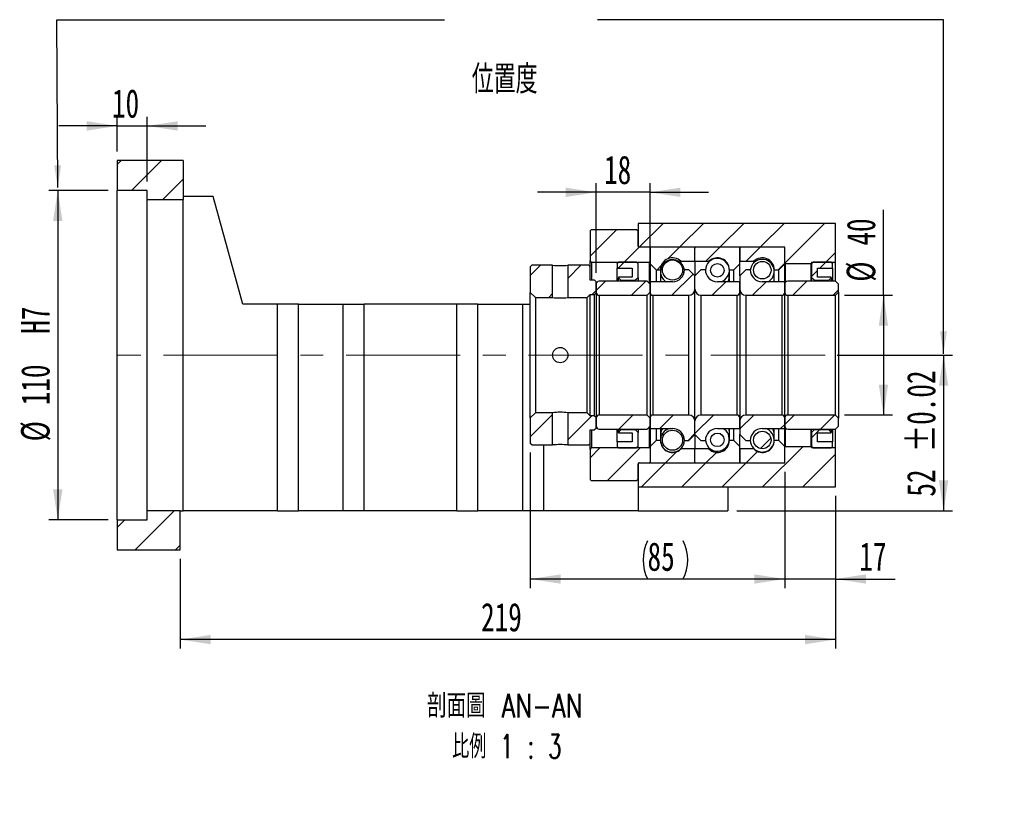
# Paper-space layout 'MBCK40-G' of a CAD drawing. Header units: millimetres. Extents: x 26 to 285, y 3 to 206.
# Tile 2 of 4: x 175 to 285, y 3 to 90. Entities that reach past the tile are written whole.
import ezdxf

# ---------------------------------------------------------------- set-up
doc = ezdxf.new("R2010")
doc.units = ezdxf.units.MM
doc.linetypes.add('CENTERX2', pattern=[20.32, 12.7, -2.54, 2.54, -2.54])
doc.layers.add('圖層0', color=7, linetype='Continuous')
doc.styles.add('SLDTEXTSTYLE0', font='TXT', dxfattribs={"width": 0.7})
doc.styles.add('SLDTEXTSTYLE1', font='TXT', dxfattribs={"width": 0.7, "bigfont": 'bigfont'})
doc.styles.add('SLDTEXTSTYLE4', font='TXT', dxfattribs={"width": 0.75, "bigfont": 'bigfont'})
doc.styles.add('SLDTEXTSTYLE5', font='TXT', dxfattribs={"width": 0.65625, "bigfont": 'bigfont'})
doc.dimstyles.new('SLDDIMSTYLE3', dxfattribs={"dimtxt": 3.389974, "dimasz": 2.5, "dimexe": 0, "dimexo": 0.0625, "dimgap": 0.847493, "dimtad": 1, "dimlfac": 3, "dimrnd": 1e-09, "dimzin": 12, "dimdsep": 46, "dimtxsty": 'SLDTEXTSTYLE0', "dimsah": 1, "dimcen": 0.09, "dimadec": 0, "dimazin": 3, "dimtfac": 1, "dimtofl": 0, "dimtmove": 0, "dimatfit": 3, "dimfxl": 0, "dimfrac": 2, "dimtolj": 1, "dimtzin": 12, "dimarcsym": 0})
doc.dimstyles.new('SLDDIMSTYLE5', dxfattribs={"dimtxt": 3.389974, "dimasz": 2.5, "dimexe": 0, "dimexo": 0.0625, "dimgap": 0.847493, "dimtad": 1, "dimlfac": 3, "dimrnd": 1e-09, "dimzin": 12, "dimdsep": 46, "dimtxsty": 'SLDTEXTSTYLE0', "dimsah": 1, "dimcen": 0.09, "dimadec": 0, "dimazin": 3, "dimtol": 1, "dimtp": 0.02, "dimtm": 0.02, "dimtfac": 1, "dimtofl": 0, "dimtmove": 0, "dimatfit": 3, "dimfxl": 0, "dimfrac": 2, "dimtolj": 1, "dimarcsym": 0})
doc.dimstyles.new('SLDDIMSTYLE6', dxfattribs={"dimtxt": 3.389974, "dimasz": 2.5, "dimexe": 0, "dimexo": 0.0625, "dimgap": 0.847493, "dimtad": 1, "dimlfac": 3, "dimrnd": 1e-09, "dimzin": 12, "dimdsep": 46, "dimtxsty": 'SLDTEXTSTYLE0', "dimsah": 1, "dimcen": 0.09, "dimadec": 0, "dimazin": 3, "dimtfac": 1, "dimtmove": 0, "dimatfit": 0, "dimfxl": 0, "dimfrac": 2, "dimtolj": 1, "dimtzin": 12, "dimarcsym": 0})

# ---------------------------------------------------------------- blocks, each defined once
blk = doc.blocks.new('_D_52')
at = {"layer": '圖層0', "color": 7}
for p, q in [((266.46, 52.82), (279.32, 52.82)), ((278.32, 52.82), (278.32, 35.48)), ((255.29, 35.48), (279.32, 35.48))]:
    blk.add_line(p, q, dxfattribs=at)
for points in [[(278.32, 52.82), (277.8, 49.43), (278.84, 49.43)], [(278.32, 35.48), (278.84, 38.87), (277.8, 38.87)]]:
    blk.add_solid(points, dxfattribs=at)
at = {"layer": '圖層0', "color": 7, "char_height": 3.175, "attachment_point": 1, "rotation": 90, "style": 'SLDTEXTSTYLE0'}
for s, insert in [('±0.02', (274.23, 42.03)), ('52', (274.23, 37.06))]:
    blk.add_mtext(s, dxfattribs=dict(at, insert=insert))
blk = doc.blocks.new('_D_53')
at = {"layer": '圖層0', "color": 7}
for p, q in [((260.63, 39.82), (260.63, 26.89)), ((266.29, 37.15), (266.29, 26.89)), ((260.63, 27.89), (254.11, 27.89)), ((266.29, 27.89), (260.63, 27.89)), ((266.29, 27.89), (272.92, 27.89))]:
    blk.add_line(p, q, dxfattribs=at)
for points in [[(260.63, 27.89), (257.24, 28.41), (257.24, 27.37)], [(266.29, 27.89), (269.68, 27.37), (269.68, 28.41)]]:
    blk.add_solid(points, dxfattribs=at)
at = {"layer": '圖層0', "color": 7, "insert": (268.94, 31.98), "char_height": 3.175, "attachment_point": 1, "style": 'SLDTEXTSTYLE0'}
blk.add_mtext('17', dxfattribs=at)
blk = doc.blocks.new('_D_54')
at = {"layer": '圖層0', "color": 7}
for p, q in [((186.29, 75.48), (186.29, 79.33)), ((189.63, 72.15), (189.63, 79.33)), ((186.29, 78.33), (179.77, 78.33)), ((186.29, 78.33), (189.63, 78.33)), ((189.63, 78.33), (196.15, 78.33))]:
    blk.add_line(p, q, dxfattribs=at)
for points in [[(186.29, 78.33), (182.9, 78.85), (182.9, 77.81)], [(189.63, 78.33), (193.02, 77.81), (193.02, 78.85)]]:
    blk.add_solid(points, dxfattribs=at)
at = {"layer": '圖層0', "color": 7, "insert": (185.71, 82.42), "char_height": 3.175, "attachment_point": 1, "style": 'SLDTEXTSTYLE0'}
blk.add_mtext('10', dxfattribs=at)
blk = doc.blocks.new('_D_55')
at = {"layer": '圖層0', "color": 7}
for p, q in [((185.29, 71.15), (178.67, 71.15)), ((179.67, 71.15), (179.67, 34.48)), ((185.29, 34.48), (178.67, 34.48))]:
    blk.add_line(p, q, dxfattribs=at)
for points in [[(179.67, 71.15), (179.15, 67.76), (180.19, 67.76)], [(179.67, 34.48), (180.19, 37.87), (179.15, 37.87)]]:
    blk.add_solid(points, dxfattribs=at)
at = {"layer": '圖層0', "color": 7, "char_height": 3.175, "attachment_point": 1, "rotation": 90, "style": 'SLDTEXTSTYLE0'}
for s, insert in [('H7', (175.58, 55.19)), ('110', (175.58, 47.24)), ('%%c', (175.58, 43.22))]:
    blk.add_mtext(s, dxfattribs=dict(at, insert=insert))
blk = doc.blocks.new('_D_56')
at = {"layer": '圖層0', "color": 7}
for p, q in [((271.62, 59.48), (271.62, 68.99)), ((267.29, 59.48), (272.62, 59.48)), ((271.62, 59.48), (271.62, 46.15)), ((267.29, 46.15), (272.62, 46.15))]:
    blk.add_line(p, q, dxfattribs=at)
for points in [[(271.62, 59.48), (271.1, 56.09), (272.14, 56.09)], [(271.62, 46.15), (272.14, 49.54), (271.1, 49.54)]]:
    blk.add_solid(points, dxfattribs=at)
at = {"layer": '圖層0', "color": 7, "char_height": 3.175, "attachment_point": 1, "rotation": 90, "style": 'SLDTEXTSTYLE0'}
for s, insert in [('40', (267.53, 65.01)), ('%%c', (267.53, 60.99))]:
    blk.add_mtext(s, dxfattribs=dict(at, insert=insert))
blk = doc.blocks.new('_D_57')
at = {"layer": '圖層0', "color": 7}
for p, q in [((232.29, 41.98), (232.29, 26.89)), ((260.63, 39.82), (260.63, 26.89)), ((260.63, 27.89), (232.29, 27.89))]:
    blk.add_line(p, q, dxfattribs=at)
for centre, start, end in [((249.59, 30.01), 153.4349, 206.5651), ((245.09, 30.01), 333.4349, 26.5651)]:
    blk.add_arc(centre, 4.73, start, end, dxfattribs=at)
for points in [[(232.29, 27.89), (235.68, 27.37), (235.68, 28.41)], [(260.63, 27.89), (257.24, 28.41), (257.24, 27.37)]]:
    blk.add_solid(points, dxfattribs=at)
at = {"layer": '圖層0', "color": 7, "insert": (245.35, 31.98), "char_height": 3.175, "attachment_point": 1, "style": 'SLDTEXTSTYLE0'}
blk.add_mtext('85', dxfattribs=at)
blk = doc.blocks.new('_D_58')
at = {"layer": '圖層0', "color": 7}
for p, q in [((266.29, 37.15), (266.29, 20.15)), ((193.29, 30.15), (193.29, 20.15)), ((266.29, 21.15), (193.29, 21.15))]:
    blk.add_line(p, q, dxfattribs=at)
for points in [[(193.29, 21.15), (196.68, 20.63), (196.68, 21.67)], [(266.29, 21.15), (262.9, 21.67), (262.9, 20.63)]]:
    blk.add_solid(points, dxfattribs=at)
at = {"layer": '圖層0', "color": 7, "insert": (226.81, 25.24), "char_height": 3.175, "attachment_point": 1, "style": 'SLDTEXTSTYLE0'}
blk.add_mtext('219', dxfattribs=at)
blk = doc.blocks.new('_D_59')
at = {"layer": '圖層0', "color": 7}
for p, q in [((239.63, 61.98), (239.63, 71.94)), ((245.63, 61.98), (245.63, 71.94)), ((239.63, 70.94), (233.11, 70.94)), ((245.63, 70.94), (239.63, 70.94)), ((245.63, 70.94), (252.15, 70.94))]:
    blk.add_line(p, q, dxfattribs=at)
for points in [[(239.63, 70.94), (236.24, 71.46), (236.24, 70.42)], [(245.63, 70.94), (249.02, 70.42), (249.02, 71.46)]]:
    blk.add_solid(points, dxfattribs=at)
at = {"layer": '圖層0', "color": 7, "insert": (240.51, 75.03), "char_height": 3.175, "attachment_point": 1, "style": 'SLDTEXTSTYLE0'}
blk.add_mtext('18', dxfattribs=at)
blk = doc.blocks.new('SW_NOTE_14')
at = {"layer": '圖層0', "color": 0, "char_height": 2.6458, "attachment_point": 2}
for s, insert, style in [('\\M+19655\\M+196CA\\M+19AA4 AN-AN', (11.24, 3.41), 'SLDTEXTSTYLE4'), ('\\M+194E4\\M+197E1 1 : 3', (11.47, -1.12), 'SLDTEXTSTYLE5')]:
    blk.add_mtext(s, dxfattribs=dict(at, insert=insert, style=style))

psp = doc.layouts.new('MBCK40-G')

# ---------------------------------------------------------------- hatches: boundary and pattern name
at = {"linetype": 'Continuous', "lineweight": 18}
h = psp.add_hatch(dxfattribs=at)
h.set_pattern_fill('ANSI31', style=0)
edge = h.paths.add_edge_path(flags=0)
edge.add_line((250.5275, 64.8154), (245.7275, 64.8154))
edge.add_arc((245.7275, 64.7154), 0.1, 90, 180)
edge.add_line((245.6275, 64.7154), (245.6275, 62.9821))
edge.add_line((245.6275, 62.9821), (246.2942, 62.3154))
edge.add_line((246.2942, 62.3154), (246.7942, 62.3154))
edge.add_arc((248.1275, 62.3154), 1.3333, 45.438688, 180, ccw=False)
edge.add_line((249.0631, 63.2654), (250.6275, 63.2654))
edge.add_line((250.6275, 63.2654), (250.6275, 64.7154))
edge.add_arc((250.5275, 64.7154), 0.1, 0, 90)
h = psp.add_hatch(dxfattribs=at)
h.set_pattern_fill('ANSI31', style=0)
edge = h.paths.add_edge_path(flags=0)
edge.add_line((255.6275, 62.9821), (255.6275, 64.7154))
edge.add_arc((255.5275, 64.7154), 0.1, 0, 90)
edge.add_line((255.5275, 64.8154), (250.7275, 64.8154))
edge.add_arc((250.7275, 64.7154), 0.1, 90, 180)
edge.add_line((250.6275, 64.7154), (250.6275, 63.2654))
edge.add_line((250.6275, 63.2654), (252.1919, 63.2654))
edge.add_arc((253.1275, 62.3154), 1.3333, 0, 134.561312, ccw=False)
edge.add_line((254.4608, 62.3154), (254.9608, 62.3154))
edge.add_line((254.9608, 62.3154), (255.6275, 62.9821))
h = psp.add_hatch(dxfattribs=at)
h.set_pattern_fill('ANSI31', style=0)
edge = h.paths.add_edge_path(flags=0)
edge.add_line((260.6275, 62.9821), (260.6275, 64.7154))
edge.add_arc((260.5275, 64.7154), 0.1, 0, 90)
edge.add_line((260.5275, 64.8154), (255.7275, 64.8154))
edge.add_arc((255.7275, 64.7154), 0.1, 90, 180)
edge.add_line((255.6275, 64.7154), (255.6275, 63.2654))
edge.add_line((255.6275, 63.2654), (257.1919, 63.2654))
edge.add_arc((258.1275, 62.3154), 1.3333, 0, 134.561312, ccw=False)
edge.add_line((259.4608, 62.3154), (259.9608, 62.3154))
edge.add_line((259.9608, 62.3154), (260.6275, 62.9821))
h = psp.add_hatch(dxfattribs=at)
h.set_pattern_fill('ANSI31', style=0)
h.paths.add_polyline_path([(232.4608, 62.8154), (232.2942, 62.6487), (232.2942, 59.7987), (232.8608, 59.2321), (234.7775, 59.2321), (234.7775, 62.8154)], flags=0)
h = psp.add_hatch(dxfattribs=at)
h.set_pattern_fill('ANSI31', style=0)
h.paths.add_polyline_path([(239.6275, 60.982), (239.4608, 61.1487), (238.9608, 61.1487), (238.9608, 62.6487), (238.7942, 62.8154), (236.4775, 62.8154), (236.4775, 59.2321), (238.6275, 59.2321), (238.9608, 59.5654), (239.4608, 59.5654), (239.6275, 59.732)], flags=0)
h = psp.add_hatch(dxfattribs=at)
h.set_pattern_fill('ANSI31', style=0)
edge = h.paths.add_edge_path(flags=0)
edge.add_arc((248.1275, 62.2879), 1.121, 0, 360)
h = psp.add_hatch(dxfattribs=at)
h.set_pattern_fill('ANSI31', style=0)
edge = h.paths.add_edge_path(flags=0)
edge.add_arc((253.1275, 62.2516), 0.7546, 0, 360)
h = psp.add_hatch(dxfattribs=at)
h.set_pattern_fill('ANSI31', style=0)
edge = h.paths.add_edge_path(flags=0)
edge.add_arc((258.1275, 62.2717), 0.9747, 0, 360)
h = psp.add_hatch(dxfattribs=at)
h.set_pattern_fill('ANSI31', style=0)
edge = h.paths.add_edge_path(flags=0)
edge.add_line((250.6275, 60.1487), (250.6275, 61.6487))
edge.add_line((250.6275, 61.6487), (249.9608, 62.3154))
edge.add_line((249.9608, 62.3154), (249.4608, 62.3154))
edge.add_arc((248.1275, 62.3154), 1.3333, 270, 360, ccw=False)
edge.add_line((248.1275, 60.9821), (245.6275, 60.9821))
edge.add_line((245.6275, 60.9821), (245.6275, 59.8154))
edge.add_arc((245.9608, 59.8154), 0.3333, 180, 270)
edge.add_line((245.9608, 59.4821), (249.9608, 59.4821))
edge.add_arc((249.9608, 60.1487), 0.6667, 270, 360)
h = psp.add_hatch(dxfattribs=at)
h.set_pattern_fill('ANSI31', style=0)
edge = h.paths.add_edge_path(flags=0)
edge.add_line((251.7942, 62.3154), (251.2942, 62.3154))
edge.add_line((251.2942, 62.3154), (250.6275, 61.6487))
edge.add_line((250.6275, 61.6487), (250.6275, 60.1487))
edge.add_arc((251.2942, 60.1487), 0.6667, 180, 270)
edge.add_line((251.2942, 59.4821), (255.2942, 59.4821))
edge.add_arc((255.2942, 59.8154), 0.3333, 270, 360)
edge.add_line((255.6275, 59.8154), (255.6275, 60.9821))
edge.add_line((255.6275, 60.9821), (253.1275, 60.9821))
edge.add_arc((253.1275, 62.3154), 1.3333, 180, 270, ccw=False)
h = psp.add_hatch(dxfattribs=at)
h.set_pattern_fill('ANSI31', style=0)
edge = h.paths.add_edge_path(flags=0)
edge.add_line((256.7942, 62.3154), (256.2942, 62.3154))
edge.add_line((256.2942, 62.3154), (255.6275, 61.6487))
edge.add_line((255.6275, 61.6487), (255.6275, 60.1487))
edge.add_arc((256.2942, 60.1487), 0.6667, 180, 270)
edge.add_line((256.2942, 59.4821), (260.2942, 59.4821))
edge.add_arc((260.2942, 59.8154), 0.3333, 270, 360)
edge.add_line((260.6275, 59.8154), (260.6275, 60.9821))
edge.add_line((260.6275, 60.9821), (258.1275, 60.9821))
edge.add_arc((258.1275, 62.3154), 1.3333, 180, 270, ccw=False)
h = psp.add_hatch(dxfattribs=at)
h.set_pattern_fill('ANSI31', style=0)
edge = h.paths.add_edge_path(flags=0)
edge.add_line((245.2942, 59.4821), (245.6275, 59.8154))
edge.add_line((245.6275, 59.8154), (245.6275, 60.7154))
edge.add_line((245.6275, 60.7154), (245.2942, 61.0487))
edge.add_line((245.2942, 61.0487), (239.9608, 61.0487))
edge.add_arc((239.9608, 60.7154), 0.3333, 90, 180)
edge.add_line((239.6275, 60.7154), (239.6275, 59.8154))
edge.add_arc((239.9608, 59.8154), 0.3333, 180, 270)
edge.add_line((239.9608, 59.4821), (245.2942, 59.4821))
h = psp.add_hatch(dxfattribs=at)
h.set_pattern_fill('ANSI31', style=0)
edge = h.paths.add_edge_path(flags=0)
edge.add_line((266.2942, 59.4821), (266.6275, 59.8154))
edge.add_line((266.6275, 59.8154), (266.6275, 60.7154))
edge.add_line((266.6275, 60.7154), (266.2942, 61.0487))
edge.add_line((266.2942, 61.0487), (260.9608, 61.0487))
edge.add_arc((260.9608, 60.7154), 0.3333, 90, 180)
edge.add_line((260.6275, 60.7154), (260.6275, 59.8154))
edge.add_arc((260.9608, 59.8154), 0.3333, 180, 270)
edge.add_line((260.9608, 59.4821), (266.2942, 59.4821))
h = psp.add_hatch(dxfattribs=at)
h.set_pattern_fill('ANSI31', style=0)
h.paths.add_polyline_path([(232.2942, 42.9821), (232.4608, 42.8154), (234.7775, 42.8154), (234.7775, 46.3987), (232.8608, 46.3987), (232.2942, 45.832)], flags=0)
h = psp.add_hatch(dxfattribs=at)
h.set_pattern_fill('ANSI31', style=0)
h.paths.add_polyline_path([(238.7942, 42.8154), (238.9608, 42.9821), (238.9608, 44.4821), (239.4608, 44.4821), (239.6275, 44.6487), (239.6275, 45.8987), (239.4608, 46.0654), (238.9608, 46.0654), (238.6275, 46.3987), (236.4775, 46.3987), (236.4775, 42.8154)], flags=0)
h = psp.add_hatch(dxfattribs=at)
h.set_pattern_fill('ANSI31', style=0)
edge = h.paths.add_edge_path(flags=0)
edge.add_line((245.6275, 45.8154), (245.2942, 46.1487))
edge.add_line((245.2942, 46.1487), (239.9608, 46.1487))
edge.add_arc((239.9608, 45.8154), 0.3333, 90, 180)
edge.add_line((239.6275, 45.8154), (239.6275, 44.9154))
edge.add_arc((239.9608, 44.9154), 0.3333, 180, 270)
edge.add_line((239.9608, 44.5821), (245.2942, 44.5821))
edge.add_line((245.2942, 44.5821), (245.6275, 44.9154))
edge.add_line((245.6275, 44.9154), (245.6275, 45.8154))
h = psp.add_hatch(dxfattribs=at)
h.set_pattern_fill('ANSI31', style=0)
edge = h.paths.add_edge_path(flags=0)
edge.add_line((249.4608, 43.3154), (249.9608, 43.3154))
edge.add_line((249.9608, 43.3154), (250.6275, 43.9821))
edge.add_line((250.6275, 43.9821), (250.6275, 45.4821))
edge.add_arc((249.9608, 45.4821), 0.6667, 0, 90)
edge.add_line((249.9608, 46.1487), (245.9608, 46.1487))
edge.add_arc((245.9608, 45.8154), 0.3333, 90, 180)
edge.add_line((245.6275, 45.8154), (245.6275, 44.6487))
edge.add_line((245.6275, 44.6487), (248.1275, 44.6487))
edge.add_arc((248.1275, 43.3154), 1.3333, 0, 90, ccw=False)
h = psp.add_hatch(dxfattribs=at)
h.set_pattern_fill('ANSI31', style=0)
edge = h.paths.add_edge_path(flags=0)
edge.add_line((250.6275, 45.4821), (250.6275, 43.9821))
edge.add_line((250.6275, 43.9821), (251.2942, 43.3154))
edge.add_line((251.2942, 43.3154), (251.7942, 43.3154))
edge.add_arc((253.1275, 43.3154), 1.3333, 90, 180, ccw=False)
edge.add_line((253.1275, 44.6487), (255.6275, 44.6487))
edge.add_line((255.6275, 44.6487), (255.6275, 45.8154))
edge.add_arc((255.2942, 45.8154), 0.3333, 0, 90)
edge.add_line((255.2942, 46.1487), (251.2942, 46.1487))
edge.add_arc((251.2942, 45.4821), 0.6667, 90, 180)
h = psp.add_hatch(dxfattribs=at)
h.set_pattern_fill('ANSI31', style=0)
edge = h.paths.add_edge_path(flags=0)
edge.add_line((255.6275, 45.4821), (255.6275, 43.9821))
edge.add_line((255.6275, 43.9821), (256.2942, 43.3154))
edge.add_line((256.2942, 43.3154), (256.7942, 43.3154))
edge.add_arc((258.1275, 43.3154), 1.3333, 90, 180, ccw=False)
edge.add_line((258.1275, 44.6487), (260.6275, 44.6487))
edge.add_line((260.6275, 44.6487), (260.6275, 45.8154))
edge.add_arc((260.2942, 45.8154), 0.3333, 0, 90)
edge.add_line((260.2942, 46.1487), (256.2942, 46.1487))
edge.add_arc((256.2942, 45.4821), 0.6667, 90, 180)
h = psp.add_hatch(dxfattribs=at)
h.set_pattern_fill('ANSI31', style=0)
edge = h.paths.add_edge_path(flags=0)
edge.add_line((266.6275, 45.8154), (266.2942, 46.1487))
edge.add_line((266.2942, 46.1487), (260.9608, 46.1487))
edge.add_arc((260.9608, 45.8154), 0.3333, 90, 180)
edge.add_line((260.6275, 45.8154), (260.6275, 44.9154))
edge.add_arc((260.9608, 44.9154), 0.3333, 180, 270)
edge.add_line((260.9608, 44.5821), (266.2942, 44.5821))
edge.add_line((266.2942, 44.5821), (266.6275, 44.9154))
edge.add_line((266.6275, 44.9154), (266.6275, 45.8154))
h = psp.add_hatch(dxfattribs=at)
h.set_pattern_fill('ANSI31', style=0)
edge = h.paths.add_edge_path(flags=0)
edge.add_arc((248.1275, 43.3429), 1.121, 0, 360)
h = psp.add_hatch(dxfattribs=at)
h.set_pattern_fill('ANSI31', style=0)
edge = h.paths.add_edge_path(flags=0)
edge.add_arc((253.1275, 43.3792), 0.7546, 0, 360)
h = psp.add_hatch(dxfattribs=at)
h.set_pattern_fill('ANSI31', style=0)
edge = h.paths.add_edge_path(flags=0)
edge.add_arc((258.1275, 43.3591), 0.9747, 0, 360)
h = psp.add_hatch(dxfattribs=at)
h.set_pattern_fill('ANSI31', style=0)
edge = h.paths.add_edge_path(flags=0)
edge.add_line((245.6275, 42.6487), (245.6275, 40.9154))
edge.add_arc((245.7275, 40.9154), 0.1, 180, 270)
edge.add_line((245.7275, 40.8154), (250.5275, 40.8154))
edge.add_arc((250.5275, 40.9154), 0.1, 270, 360)
edge.add_line((250.6275, 40.9154), (250.6275, 42.3654))
edge.add_line((250.6275, 42.3654), (249.0631, 42.3654))
edge.add_arc((248.1275, 43.3154), 1.3333, 180, 314.561312, ccw=False)
edge.add_line((246.7942, 43.3154), (246.2942, 43.3154))
edge.add_line((246.2942, 43.3154), (245.6275, 42.6487))
h = psp.add_hatch(dxfattribs=at)
h.set_pattern_fill('ANSI31', style=0)
edge = h.paths.add_edge_path(flags=0)
edge.add_line((250.7275, 40.8154), (255.5275, 40.8154))
edge.add_arc((255.5275, 40.9154), 0.1, 270, 360)
edge.add_line((255.6275, 40.9154), (255.6275, 42.6487))
edge.add_line((255.6275, 42.6487), (254.9608, 43.3154))
edge.add_line((254.9608, 43.3154), (254.4608, 43.3154))
edge.add_arc((253.1275, 43.3154), 1.3333, 225.438688, 360, ccw=False)
edge.add_line((252.1919, 42.3654), (250.6275, 42.3654))
edge.add_line((250.6275, 42.3654), (250.6275, 40.9154))
edge.add_arc((250.7275, 40.9154), 0.1, 180, 270)
h = psp.add_hatch(dxfattribs=at)
h.set_pattern_fill('ANSI31', style=0)
edge = h.paths.add_edge_path(flags=0)
edge.add_line((255.7275, 40.8154), (260.5275, 40.8154))
edge.add_arc((260.5275, 40.9154), 0.1, 270, 360)
edge.add_line((260.6275, 40.9154), (260.6275, 42.6487))
edge.add_line((260.6275, 42.6487), (259.9608, 43.3154))
edge.add_line((259.9608, 43.3154), (259.4608, 43.3154))
edge.add_arc((258.1275, 43.3154), 1.3333, 225.438688, 360, ccw=False)
edge.add_line((257.1919, 42.3654), (255.6275, 42.3654))
edge.add_line((255.6275, 42.3654), (255.6275, 40.9154))
edge.add_arc((255.7275, 40.9154), 0.1, 180, 270)
at = {"layer": '圖層0', "linetype": 'Continuous', "lineweight": 18}
h = psp.add_hatch(dxfattribs=at)
h.set_pattern_fill('ANSI31', color=256, style=0)
h.paths.add_polyline_path([(193.6275, 70.1487), (193.6275, 74.482), (186.2942, 74.482), (186.2942, 71.1487), (189.6275, 71.1487), (189.6275, 70.1487)], flags=0)
h = psp.add_hatch(dxfattribs=at)
h.set_pattern_fill('ANSI31', color=256, style=0)
h.paths.add_polyline_path([(266.2942, 63.1487), (266.2942, 67.4821), (244.2942, 67.4821), (244.2942, 64.8154), (260.6275, 64.8154), (260.6275, 63.0487), (260.6942, 62.9821), (263.5608, 62.9821), (263.6275, 63.0487), (263.6275, 63.1487)], flags=0)
h = psp.add_hatch(dxfattribs=at)
h.set_pattern_fill('ANSI31', color=256, style=0)
edge = h.paths.add_edge_path(flags=0)
edge.add_line((239.1275, 66.8154), (238.9608, 66.6487))
edge.add_line((238.9608, 66.6487), (238.9608, 63.3154))
edge.add_line((238.9608, 63.3154), (239.1275, 63.1487))
edge.add_line((239.1275, 63.1487), (245.5775, 63.1487))
edge.add_line((245.5775, 63.1487), (245.6775, 63.2487))
edge.add_line((245.6775, 63.2487), (245.6775, 64.7154))
edge.add_line((245.6775, 64.7154), (245.5775, 64.8154))
edge.add_line((245.5775, 64.8154), (244.4275, 64.8154))
edge.add_arc((244.4275, 64.9487), 0.1333, 180, 270, ccw=False)
edge.add_line((244.2942, 64.9487), (244.2942, 66.6487))
edge.add_line((244.2942, 66.6487), (244.1275, 66.8154))
edge.add_line((244.1275, 66.8154), (239.1275, 66.8154))
h = psp.add_hatch(dxfattribs=at)
h.set_pattern_fill('ANSI31', color=256, style=0)
h.paths.add_polyline_path([(243.6275, 62.482), (243.6275, 61.4821), (242.1275, 61.4821), (242.1275, 61.4154), (242.3942, 61.1487), (244.0275, 61.1487), (244.2942, 61.4154), (244.2942, 62.9821), (244.1275, 63.1487), (242.1275, 63.1487), (241.9608, 62.9821), (241.9608, 62.482)], flags=0)
h = psp.add_hatch(dxfattribs=at)
h.set_pattern_fill('ANSI31', color=256, style=0)
h.paths.add_polyline_path([(265.7942, 61.4154), (265.7942, 61.4821), (264.2942, 61.4821), (264.2942, 62.482), (265.9608, 62.482), (265.9608, 62.9821), (265.7942, 63.1487), (263.7942, 63.1487), (263.6275, 62.9821), (263.6275, 61.4154), (263.8942, 61.1487), (265.5275, 61.1487)], flags=0)
h = psp.add_hatch(dxfattribs=at)
h.set_pattern_fill('ANSI31', color=256, style=0)
h.paths.add_polyline_path([(242.1275, 44.2154), (242.1275, 44.1487), (243.6275, 44.1487), (243.6275, 43.1487), (241.9608, 43.1487), (241.9608, 42.6487), (242.1275, 42.4821), (244.1275, 42.4821), (244.2942, 42.6487), (244.2942, 44.2154), (244.0275, 44.4821), (242.3942, 44.4821)], flags=0)
h = psp.add_hatch(dxfattribs=at)
h.set_pattern_fill('ANSI31', color=256, style=0)
h.paths.add_polyline_path([(264.2942, 43.1487), (264.2942, 44.1487), (265.7942, 44.1487), (265.7942, 44.2154), (265.5275, 44.4821), (263.8942, 44.4821), (263.6275, 44.2154), (263.6275, 42.6487), (263.7942, 42.4821), (265.7942, 42.4821), (265.9608, 42.6487), (265.9608, 43.1487)], flags=0)
h = psp.add_hatch(dxfattribs=at)
h.set_pattern_fill('ANSI31', color=256, style=0)
edge = h.paths.add_edge_path(flags=0)
edge.add_line((238.9608, 38.9821), (239.1275, 38.8154))
edge.add_line((239.1275, 38.8154), (244.1275, 38.8154))
edge.add_line((244.1275, 38.8154), (244.2942, 38.9821))
edge.add_line((244.2942, 38.9821), (244.2942, 40.682))
edge.add_arc((244.4275, 40.682), 0.1333, 90, 180, ccw=False)
edge.add_line((244.4275, 40.8154), (245.5775, 40.8154))
edge.add_line((245.5775, 40.8154), (245.6775, 40.9154))
edge.add_line((245.6775, 40.9154), (245.6775, 42.3821))
edge.add_line((245.6775, 42.3821), (245.5775, 42.4821))
edge.add_line((245.5775, 42.4821), (239.1275, 42.4821))
edge.add_line((239.1275, 42.4821), (238.9608, 42.3154))
edge.add_line((238.9608, 42.3154), (238.9608, 38.9821))
h = psp.add_hatch(dxfattribs=at)
h.set_pattern_fill('ANSI31', color=256, style=0)
h.paths.add_polyline_path([(244.2942, 40.8154), (244.2942, 38.1487), (266.2942, 38.1487), (266.2942, 42.4821), (263.6275, 42.4821), (263.6275, 42.5821), (263.5608, 42.6487), (260.6942, 42.6487), (260.6275, 42.5821), (260.6275, 40.8154)], flags=0)
h = psp.add_hatch(dxfattribs=at)
h.set_pattern_fill('ANSI31', color=256, style=0)
h.paths.add_polyline_path([(189.6275, 35.482), (189.6275, 34.4821), (186.2942, 34.4821), (186.2942, 31.1487), (193.2942, 31.1487), (193.2942, 35.482)], flags=0)

# ---------------------------------------------------------------- linework, layer by layer
at = {"color": 7, "linetype": 'Continuous', "lineweight": 25}
for p, q in [((186.2942, 74.482), (186.2942, 71.1487)), ((193.6275, 74.482), (186.2942, 74.482)), ((193.6275, 74.482), (193.6275, 70.1487)), ((189.6275, 71.1487), (186.2942, 71.1487)), ((186.2942, 34.4821), (186.2942, 71.1487)), ((189.6275, 70.1487), (189.6275, 71.1487)), ((196.9608, 70.482), (193.6275, 70.482)), ((200.2942, 58.4821), (196.9608, 70.482)), ((189.6275, 35.482), (189.6275, 70.1487)), ((189.6275, 70.1487), (193.6275, 70.1487)), ((193.6275, 35.4824), (193.6275, 70.1487)), ((244.2942, 67.4821), (244.2942, 64.8154)), ((266.2942, 67.4821), (244.2942, 67.4821)), ((266.2942, 63.1487), (266.2942, 67.4821)), ((238.9608, 66.6487), (239.1275, 66.8154)), ((238.9608, 66.6487), (238.9608, 63.3154)), ((239.1275, 66.8154), (244.1275, 66.8154)), ((244.1275, 66.8154), (244.2942, 66.6487)), ((244.2942, 64.9487), (244.2942, 66.6487)), ((260.6275, 64.8154), (244.2942, 64.8154)), ((245.5775, 64.8154), (244.4275, 64.8154)), ((245.5775, 64.8154), (245.6775, 64.7154)), ((245.6275, 64.7154), (245.6275, 62.9821)), ((245.6775, 63.2487), (245.6775, 64.7154)), ((250.5275, 64.8154), (245.7275, 64.8154)), ((250.6275, 63.2654), (250.6275, 64.7154)), ((255.5275, 64.8154), (250.7275, 64.8154)), ((255.6275, 64.7154), (255.6275, 63.2654)), ((255.6275, 62.9821), (255.6275, 64.7154)), ((260.5275, 64.8154), (255.7275, 64.8154)), ((260.6275, 63.0487), (260.6275, 64.8154)), ((260.6275, 62.9821), (260.6275, 64.7154)), ((232.2942, 62.6487), (232.4608, 62.8154)), ((232.2942, 62.6487), (232.2942, 59.7987)), ((234.7775, 62.8154), (232.4608, 62.8154)), ((234.7775, 59.2321), (234.7775, 62.8154)), ((236.4775, 62.8154), (236.4775, 59.2321)), ((238.7942, 62.8154), (236.4775, 62.8154)), ((238.7942, 62.8154), (238.9608, 62.6487)), ((239.1275, 63.1487), (238.9608, 63.3154)), ((238.9608, 62.6487), (238.9608, 63.3154)), ((238.9608, 61.1487), (238.9608, 62.6487)), ((239.1275, 63.1487), (245.5775, 63.1487)), ((239.1275, 63.1487), (239.1275, 61.1487)), ((241.9608, 62.9821), (242.1275, 63.1487)), ((241.9608, 62.9821), (241.9608, 62.482)), ((244.1275, 63.1487), (242.1275, 63.1487)), ((244.1275, 63.1487), (244.2942, 62.9821)), ((244.2942, 61.4154), (244.2942, 62.9821)), ((245.6775, 63.2487), (245.5775, 63.1487)), ((245.5775, 60.7654), (245.5775, 63.1487)), ((245.6275, 62.9821), (246.2942, 62.3154)), ((245.6275, 62.9821), (245.6275, 60.982)), ((249.0631, 63.2654), (249.0631, 63.0576)), ((249.0631, 63.2654), (250.6275, 63.2654)), ((250.6275, 63.2654), (250.6275, 61.6487)), ((250.6275, 63.2654), (252.1919, 63.2654)), ((252.1919, 63.2016), (252.1919, 63.2654)), ((254.9608, 62.3154), (255.6275, 62.9821)), ((255.6275, 63.2654), (257.1919, 63.2654)), ((255.6275, 61.6487), (255.6275, 62.9821)), ((257.1919, 63.095), (257.1919, 63.2654)), ((259.9608, 62.3154), (260.6275, 62.9821)), ((260.6942, 62.9821), (260.6275, 63.0487)), ((260.6275, 60.982), (260.6275, 62.9821)), ((263.5608, 62.9821), (260.6942, 62.9821)), ((260.6942, 62.9821), (260.6942, 60.9154)), ((263.6275, 63.0487), (263.5608, 62.9821)), ((263.5608, 61.0487), (263.5608, 62.9821)), ((263.6275, 62.9821), (263.7942, 63.1487)), ((263.6275, 63.1487), (266.2942, 63.1487)), ((263.6275, 63.1487), (263.6275, 63.0487)), ((263.6275, 63.0487), (263.6275, 62.9821)), ((263.6275, 62.9821), (263.6275, 61.4154)), ((265.7942, 63.1487), (263.7942, 63.1487)), ((265.7942, 63.1487), (265.9608, 62.9821)), ((265.9608, 62.482), (265.9608, 62.9821)), ((266.2942, 61.0487), (266.2942, 63.1487)), ((241.9608, 62.482), (243.6275, 62.482)), ((241.9608, 61.0487), (241.9608, 62.482)), ((243.6275, 61.4821), (242.1275, 61.4821)), ((242.1275, 61.4821), (242.1275, 61.4154)), ((242.3942, 61.1487), (242.1275, 61.4154)), ((242.1275, 61.0487), (242.1275, 61.4154)), ((243.6275, 62.482), (243.6275, 61.4821)), ((244.2942, 61.4154), (244.0275, 61.1487)), ((244.2942, 61.4154), (244.2942, 61.0487)), ((246.2942, 62.3154), (246.2942, 60.982)), ((246.2942, 62.3154), (246.7942, 62.3154)), ((246.7942, 62.3154), (246.7942, 60.982)), ((249.9608, 62.3154), (249.4608, 62.3154)), ((250.6275, 61.6487), (249.9608, 62.3154)), ((251.2942, 62.3154), (250.6275, 61.6487)), ((250.6275, 60.1487), (250.6275, 61.6487)), ((251.7942, 62.3154), (251.2942, 62.3154)), ((254.4608, 60.982), (254.4608, 62.3154)), ((254.4608, 62.3154), (254.9608, 62.3154)), ((254.9608, 60.982), (254.9608, 62.3154)), ((256.2942, 62.3154), (255.6275, 61.6487)), ((255.6275, 61.6487), (255.6275, 60.1487)), ((256.7942, 62.3154), (256.2942, 62.3154)), ((259.4608, 60.982), (259.4608, 62.3154)), ((259.4608, 62.3154), (259.9608, 62.3154)), ((259.9608, 60.982), (259.9608, 62.3154)), ((263.8942, 61.1487), (263.6275, 61.4154)), ((263.6275, 61.0487), (263.6275, 61.4154)), ((264.2942, 62.482), (265.9608, 62.482)), ((264.2942, 61.4821), (264.2942, 62.482)), ((265.7942, 61.4821), (264.2942, 61.4821)), ((265.7942, 61.4154), (265.5275, 61.1487)), ((265.7942, 61.4154), (265.7942, 61.4821)), ((265.7942, 61.4154), (265.7942, 61.0487)), ((265.9608, 62.482), (265.9608, 61.0487)), ((239.4608, 61.1487), (238.9608, 61.1487)), ((239.4608, 61.1487), (239.6275, 60.982)), ((239.6275, 59.732), (239.6275, 60.982)), ((239.6275, 60.7154), (239.6275, 59.8154)), ((245.2942, 61.0487), (239.9608, 61.0487)), ((242.3942, 61.1487), (242.3942, 61.0487)), ((242.3942, 61.1487), (244.0275, 61.1487)), ((244.0275, 61.0487), (244.0275, 61.1487)), ((245.2942, 61.0487), (245.6275, 60.7154)), ((248.1275, 60.982), (245.6275, 60.982)), ((245.6275, 60.982), (245.6275, 59.8154)), ((245.6275, 59.8154), (245.6275, 60.7154)), ((255.6275, 60.982), (253.1275, 60.982)), ((255.6275, 59.8154), (255.6275, 60.982)), ((260.6275, 60.982), (258.1275, 60.982)), ((260.6275, 59.8154), (260.6275, 60.982)), ((260.6275, 60.7154), (260.6275, 59.8154)), ((266.2942, 61.0487), (260.9608, 61.0487)), ((263.8942, 61.1487), (263.8942, 61.0487)), ((263.8942, 61.1487), (265.5275, 61.1487)), ((265.5275, 61.0487), (265.5275, 61.1487)), ((266.2942, 61.0487), (266.6275, 60.7154)), ((266.6275, 59.8154), (266.6275, 60.7154)), ((232.8608, 59.2321), (232.2942, 59.7987)), ((232.2942, 45.832), (232.2942, 59.7987)), ((232.8608, 59.2321), (232.8608, 46.3987)), ((232.8608, 59.2321), (234.7775, 59.2321)), ((236.4775, 59.2321), (238.6275, 59.2321)), ((238.9608, 59.5654), (238.6275, 59.2321)), ((238.6275, 46.3987), (238.6275, 59.2321)), ((238.9608, 59.5654), (239.4608, 59.5654)), ((238.9608, 46.0654), (238.9608, 59.5654)), ((239.6275, 59.732), (239.4608, 59.5654)), ((239.4608, 46.0654), (239.4608, 59.5654)), ((239.6275, 59.732), (239.6275, 45.8987)), ((239.9608, 59.4821), (239.9608, 46.1487)), ((239.9608, 59.4821), (245.2942, 59.4821)), ((245.6275, 59.8154), (245.2942, 59.4821)), ((245.2942, 46.1487), (245.2942, 59.4821)), ((245.6275, 59.8154), (245.6275, 45.8154)), ((245.9608, 46.1487), (245.9608, 59.4821)), ((245.9608, 59.4821), (249.9608, 59.4821)), ((249.9608, 46.1487), (249.9608, 59.4821)), ((250.6275, 45.4821), (250.6275, 60.1487)), ((251.2942, 59.4821), (251.2942, 46.1487)), ((251.2942, 59.4821), (255.2942, 59.4821)), ((255.2942, 59.4821), (255.2942, 46.1487)), ((255.6275, 59.8154), (255.6275, 45.8154)), ((256.2942, 59.4821), (256.2942, 46.1487)), ((256.2942, 59.4821), (260.2942, 59.4821)), ((260.2942, 59.4821), (260.2942, 46.1487)), ((260.6275, 45.8154), (260.6275, 59.8154)), ((260.9608, 59.4821), (260.9608, 46.1487)), ((260.9608, 59.4821), (266.2942, 59.4821)), ((266.6275, 59.8154), (266.2942, 59.4821)), ((266.2942, 46.1487), (266.2942, 59.4821)), ((266.6275, 59.8154), (266.6275, 45.8154)), ((204.1275, 58.4821), (200.2942, 58.4821)), ((204.1275, 35.482), (204.1275, 58.4821)), ((206.4608, 58.4821), (204.1275, 58.4821)), ((206.4608, 35.482), (206.4608, 58.4821)), ((206.4608, 58.4821), (211.4608, 58.4821)), ((211.4608, 35.482), (211.4608, 58.4821)), ((211.4608, 58.4821), (213.7942, 58.4821)), ((213.7942, 35.482), (213.7942, 58.4821)), ((224.1275, 58.4821), (213.7942, 58.4821)), ((224.1275, 35.482), (224.1275, 58.4821)), ((226.4608, 58.4821), (224.1275, 58.4821)), ((226.4608, 35.482), (226.4608, 58.4821)), ((226.4608, 58.4821), (231.4608, 58.4821)), ((231.4608, 35.482), (231.4608, 58.4821)), ((231.4608, 58.4821), (232.2942, 58.4821)), ((232.2942, 45.832), (232.8608, 46.3987)), ((234.7775, 46.3987), (232.8608, 46.3987)), ((234.7775, 42.8154), (234.7775, 46.3987)), ((238.6275, 46.3987), (236.4775, 46.3987)), ((236.4775, 46.3987), (236.4775, 42.8154)), ((238.6275, 46.3987), (238.9608, 46.0654)), ((239.4608, 46.0654), (238.9608, 46.0654)), ((239.4608, 46.0654), (239.6275, 45.8987)), ((245.2942, 46.1487), (239.9608, 46.1487)), ((245.2942, 46.1487), (245.6275, 45.8154)), ((249.9608, 46.1487), (245.9608, 46.1487)), ((255.2942, 46.1487), (251.2942, 46.1487)), ((260.2942, 46.1487), (256.2942, 46.1487)), ((266.2942, 46.1487), (260.9608, 46.1487)), ((266.2942, 46.1487), (266.6275, 45.8154)), ((232.2942, 45.832), (232.2942, 42.9821)), ((239.6275, 44.6487), (239.6275, 45.8987)), ((239.6275, 45.8154), (239.6275, 44.9154)), ((245.6275, 44.9154), (245.6275, 45.8154)), ((245.6275, 45.8154), (245.6275, 44.6487)), ((250.6275, 43.9821), (250.6275, 45.4821)), ((255.6275, 44.6487), (255.6275, 45.8154)), ((255.6275, 45.4821), (255.6275, 43.9821)), ((260.6275, 45.8154), (260.6275, 44.9154)), ((260.6275, 44.6487), (260.6275, 45.8154)), ((266.6275, 44.9154), (266.6275, 45.8154)), ((238.9608, 44.4821), (239.4608, 44.4821)), ((238.9608, 42.9821), (238.9608, 44.4821)), ((239.1275, 44.4821), (239.1275, 42.4821)), ((239.6275, 44.6487), (239.4608, 44.4821)), ((239.9608, 44.582), (245.2942, 44.582)), ((241.9608, 43.1487), (241.9608, 44.582)), ((242.1275, 44.2154), (242.1275, 44.582)), ((242.1275, 44.2154), (242.3942, 44.4821)), ((242.1275, 44.2154), (242.1275, 44.1487)), ((242.1275, 44.1487), (243.6275, 44.1487)), ((242.3942, 44.582), (242.3942, 44.4821)), ((244.0275, 44.4821), (242.3942, 44.4821)), ((243.6275, 44.1487), (243.6275, 43.1487)), ((244.0275, 44.4821), (244.0275, 44.582)), ((244.0275, 44.4821), (244.2942, 44.2154)), ((244.2942, 44.582), (244.2942, 44.2154)), ((244.2942, 42.6487), (244.2942, 44.2154)), ((245.6275, 44.9154), (245.2942, 44.582)), ((245.5775, 42.4821), (245.5775, 44.8654)), ((245.6275, 44.6487), (248.1275, 44.6487)), ((245.6275, 44.6487), (245.6275, 42.6487)), ((246.2942, 44.6487), (246.2942, 43.3154)), ((246.7942, 44.6487), (246.7942, 43.3154)), ((246.9309, 44.6487), (246.9653, 44.5834)), ((249.9608, 43.3154), (250.6275, 43.9821)), ((250.6275, 43.9821), (250.6275, 42.3654)), ((250.6275, 43.9821), (251.2942, 43.3154)), ((253.1275, 44.6487), (255.6275, 44.6487)), ((254.4608, 43.3154), (254.4608, 44.6487)), ((254.9608, 43.3154), (254.9608, 44.6487)), ((255.6275, 43.9821), (256.2942, 43.3154)), ((255.6275, 42.6487), (255.6275, 43.9821)), ((258.1275, 44.6487), (260.6275, 44.6487)), ((259.4608, 43.3154), (259.4608, 44.6487)), ((259.9608, 43.3154), (259.9608, 44.6487)), ((260.6275, 42.6487), (260.6275, 44.6487)), ((260.6942, 44.7154), (260.6942, 42.6487)), ((260.9608, 44.582), (266.2942, 44.582)), ((263.5608, 42.6487), (263.5608, 44.582)), ((263.6275, 44.2154), (263.6275, 44.582)), ((263.6275, 44.2154), (263.8942, 44.4821)), ((263.6275, 44.2154), (263.6275, 42.6487)), ((263.8942, 44.582), (263.8942, 44.4821)), ((265.5275, 44.4821), (263.8942, 44.4821)), ((264.2942, 44.1487), (265.7942, 44.1487)), ((264.2942, 43.1487), (264.2942, 44.1487)), ((265.5275, 44.4821), (265.5275, 44.582)), ((265.5275, 44.4821), (265.7942, 44.2154)), ((265.7942, 44.582), (265.7942, 44.2154)), ((265.7942, 44.1487), (265.7942, 44.2154)), ((265.9608, 44.582), (265.9608, 43.1487)), ((266.6275, 44.9154), (266.2942, 44.582)), ((266.2942, 42.4821), (266.2942, 44.582)), ((232.4608, 42.8154), (232.2942, 42.9821)), ((232.4608, 42.8154), (234.7775, 42.8154)), ((233.7942, 35.482), (233.7942, 42.8154)), ((236.4775, 42.8154), (238.7942, 42.8154)), ((238.9608, 42.9821), (238.7942, 42.8154)), ((238.9608, 42.3154), (238.9608, 42.9821)), ((243.6275, 43.1487), (241.9608, 43.1487)), ((241.9608, 43.1487), (241.9608, 42.6487)), ((246.2942, 43.3154), (245.6275, 42.6487)), ((246.7942, 43.3154), (246.2942, 43.3154)), ((249.4608, 43.3154), (249.9608, 43.3154)), ((251.2942, 43.3154), (251.7942, 43.3154)), ((254.9608, 43.3154), (254.4608, 43.3154)), ((255.6275, 42.6487), (254.9608, 43.3154)), ((256.2942, 43.3154), (256.7942, 43.3154)), ((259.9608, 43.3154), (259.4608, 43.3154)), ((260.6275, 42.6487), (259.9608, 43.3154)), ((265.9608, 43.1487), (264.2942, 43.1487)), ((265.9608, 42.6487), (265.9608, 43.1487)), ((238.9608, 42.3154), (239.1275, 42.4821)), ((238.9608, 42.3154), (238.9608, 38.9821)), ((245.5775, 42.4821), (239.1275, 42.4821)), ((242.1275, 42.4821), (241.9608, 42.6487)), ((242.1275, 42.4821), (244.1275, 42.4821)), ((244.2942, 42.6487), (244.1275, 42.4821)), ((245.5775, 42.4821), (245.6775, 42.382)), ((245.6275, 42.6487), (245.6275, 40.9154)), ((245.6775, 40.9154), (245.6775, 42.382)), ((249.0631, 42.3929), (249.0631, 42.3654)), ((250.6275, 42.3654), (249.0631, 42.3654)), ((250.6275, 40.9154), (250.6275, 42.3654)), ((252.1919, 42.3654), (250.6275, 42.3654)), ((252.1919, 42.3654), (252.1919, 42.5017)), ((255.6275, 40.9154), (255.6275, 42.6487)), ((257.1919, 42.3654), (255.6275, 42.3654)), ((255.6275, 42.3654), (255.6275, 40.9154)), ((257.1919, 42.3654), (257.1919, 42.4091)), ((260.6275, 40.9154), (260.6275, 42.6487)), ((260.6275, 42.5821), (260.6942, 42.6487)), ((260.6275, 40.8154), (260.6275, 42.5821)), ((260.6942, 42.6487), (263.5608, 42.6487)), ((263.5608, 42.6487), (263.6275, 42.5821)), ((263.7942, 42.4821), (263.6275, 42.6487)), ((263.6275, 42.6487), (263.6275, 42.5821)), ((263.6275, 42.5821), (263.6275, 42.4821)), ((266.2942, 42.4821), (263.6275, 42.4821)), ((263.7942, 42.4821), (265.7942, 42.4821)), ((265.9608, 42.6487), (265.7942, 42.4821)), ((266.2942, 38.1487), (266.2942, 42.4821)), ((244.2942, 40.8154), (260.6275, 40.8154)), ((244.2942, 40.8154), (244.2942, 38.1487)), ((244.2942, 38.9821), (244.2942, 40.682)), ((244.4275, 40.8154), (245.5775, 40.8154)), ((245.6775, 40.9154), (245.5775, 40.8154)), ((245.7275, 40.8154), (250.5275, 40.8154)), ((250.7275, 40.8154), (255.5275, 40.8154)), ((255.7275, 40.8154), (260.5275, 40.8154)), ((239.1275, 38.8154), (238.9608, 38.9821)), ((244.1275, 38.8154), (239.1275, 38.8154)), ((244.2942, 38.9821), (244.1275, 38.8154)), ((244.2942, 38.1487), (266.2942, 38.1487)), ((244.2942, 38.1487), (244.2942, 35.482)), ((254.2942, 38.1487), (254.2942, 35.482)), ((193.2942, 35.482), (189.6275, 35.482)), ((189.6275, 34.4821), (189.6275, 35.482)), ((193.2942, 35.4824), (193.6275, 35.4824)), ((193.2942, 35.4824), (193.2942, 35.482)), ((193.2942, 31.1487), (193.2942, 35.482)), ((193.6275, 35.482), (193.6275, 35.4824)), ((204.1275, 35.482), (193.6275, 35.482)), ((204.1275, 35.482), (206.4608, 35.482)), ((211.4608, 35.482), (206.4608, 35.482)), ((213.7942, 35.482), (211.4608, 35.482)), ((224.1275, 35.482), (213.7942, 35.482)), ((224.1275, 35.482), (226.4608, 35.482)), ((231.4608, 35.482), (226.4608, 35.482)), ((233.7942, 35.482), (231.4608, 35.482)), ((244.2942, 35.482), (233.7942, 35.482)), ((244.2942, 35.482), (254.2942, 35.482)), ((186.2942, 34.4821), (186.2942, 31.1487)), ((186.2942, 34.4821), (189.6275, 34.4821)), ((186.2942, 31.1487), (193.2942, 31.1487))]:
    psp.add_line(p, q, dxfattribs=at)
for centre, radius in [((248.1275, 62.2879), 1.121), ((253.1275, 62.2516), 0.7546), ((258.1275, 62.2717), 0.9747), ((235.6275, 52.8154), 0.85), ((248.1275, 43.3429), 1.121), ((253.1275, 43.3792), 0.7546), ((258.1275, 43.3591), 0.9747)]:
    psp.add_circle(centre, radius, dxfattribs=at)
for centre, radius, start, end in [((244.4275, 64.9487), 0.1333, 180, 270), ((245.7275, 64.7154), 0.1, 90, 180), ((250.5275, 64.7154), 0.1, 0, 90), ((250.7275, 64.7154), 0.1, 90, 180), ((255.5275, 64.7154), 0.1, 0, 90), ((255.7275, 64.7154), 0.1, 90, 180), ((260.5275, 64.7154), 0.1, 0, 90), ((248.1275, 62.3154), 1.3333, 45.438688, 180), ((253.1275, 62.3154), 1.3333, 0, 134.561312), ((258.1275, 62.3154), 1.3333, 0, 134.561312), ((235.6275, 72.7968), 10.0175, 265.132531, 274.867469), ((248.1275, 62.1076), 1.3333, 4.469038, 237.581946), ((253.1275, 62.2516), 1.3333, 90, 178.940679), ((253.1275, 62.2516), 1.3333, 287.798213, 90), ((258.1275, 62.145), 1.3333, 90, 176.336535), ((258.1275, 62.145), 1.3333, 299.283687, 90), ((248.1275, 61.1745), 1.3333, 159.5176, 188.29789), ((248.1275, 62.3154), 1.3333, 270, 360), ((253.1275, 62.3154), 1.3333, 180, 270), ((253.1275, 61.5596), 1.3333, 334.32991, 15.038921), ((258.1275, 62.3154), 1.3333, 180, 270), ((258.1275, 61.2624), 1.3333, 347.860318, 19.326837), ((239.9608, 60.7154), 0.3333, 90, 180), ((260.9608, 60.7154), 0.3333, 90, 180), ((235.6275, 65.6192), 6.4435, 262.419682, 277.580318), ((239.9608, 59.8154), 0.3333, 180, 270), ((245.9608, 59.8154), 0.3333, 180, 270), ((249.9608, 60.1487), 0.6667, 270, 0), ((251.2942, 60.1487), 0.6667, 180, 270), ((255.2942, 59.8154), 0.3333, 270, 0), ((256.2942, 60.1487), 0.6667, 180, 270), ((260.2942, 59.8154), 0.3333, 270, 0), ((260.9608, 59.8154), 0.3333, 180, 270), ((235.6275, 40.0116), 6.4434, 82.41959, 97.58041), ((239.9608, 45.8154), 0.3333, 90, 180), ((245.9608, 45.8154), 0.3333, 90, 180), ((249.9608, 45.4821), 0.6667, 0, 90), ((251.2942, 45.4821), 0.6667, 90, 180), ((255.2942, 45.8154), 0.3333, 0, 90), ((256.2942, 45.4821), 0.6667, 90, 180), ((260.2942, 45.8154), 0.3333, 360, 90), ((260.9608, 45.8154), 0.3333, 90, 180), ((239.9608, 44.9154), 0.3333, 180, 270), ((248.1275, 43.3429), 1.3333, 101.650257, 270), ((248.1275, 43.9299), 1.3333, 147.378843, 192.718333), ((248.1275, 43.3154), 1.3333, 0, 90), ((253.1275, 43.3154), 1.3333, 90, 180), ((253.1275, 43.4517), 1.3333, 182.769399, 63.862768), ((253.1275, 44.2828), 1.3333, 341.840154, 15.92646), ((258.1275, 43.3154), 1.3333, 90, 180), ((258.1275, 43.3591), 1.3333, 180.939998, 75.295814), ((258.1275, 43.9984), 1.3333, 346.127293, 29.190702), ((260.9608, 44.9154), 0.3333, 180, 270), ((235.6275, 32.8341), 10.0174, 85.132469, 94.867531), ((248.1275, 43.3154), 1.3333, 180, 314.561312), ((248.1275, 43.3429), 1.3333, 270, 359.64445), ((253.1275, 43.3154), 1.3333, 225.438688, 0), ((258.1275, 43.3154), 1.3333, 225.438688, 0), ((244.4275, 40.682), 0.1333, 90, 180), ((245.7275, 40.9154), 0.1, 180, 270), ((250.5275, 40.9154), 0.1, 270, 0), ((250.7275, 40.9154), 0.1, 180, 270), ((255.5275, 40.9154), 0.1, 270, 0), ((255.7275, 40.9154), 0.1, 180, 270), ((260.5275, 40.9154), 0.1, 270, 0)]:
    psp.add_arc(centre, radius, start, end, dxfattribs=at)
at = {"layer": '圖層0', "color": 7}
for p, q in [((179.6698, 71.4582), (179.5651, 90.1564)), ((179.5651, 90.1564), (222.7438, 90.1564)), ((278.329, 90.1564), (239.7616, 90.1564)), ((278.3061, 52.9565), (278.329, 90.1564))]:
    psp.add_line(p, q, dxfattribs=at)
at = {"layer": '圖層0', "color": 7, "linetype": 'CENTERX2', "lineweight": 18}
psp.add_line((265.1142, 52.8154), (184.4364, 52.8154), dxfattribs=at)
at = {"layer": '圖層0', "color": 7}
for points in [[(179.6698, 71.4582), (180.0404, 73.9604), (179.2712, 73.956)], [(278.3061, 52.9565), (278.6922, 55.4563), (277.923, 55.4567)]]:
    psp.add_solid(points, dxfattribs=at)

# ---------------------------------------------------------------- block references
at = {"layer": '圖層0'}
psp.add_blockref('SW_NOTE_14', (218.2064, 11.6989), dxfattribs=at)

# ---------------------------------------------------------------- texts
at = {"layer": '圖層0', "color": 7, "insert": (225.7758, 85.1088), "char_height": 3.175, "attachment_point": 1, "style": 'SLDTEXTSTYLE1'}
psp.add_mtext('\\M+188CA\\M+19275\\M+19378', dxfattribs=at)

# ---------------------------------------------------------------- dimensions: what is measured, and where the dimension line sits
at = {"layer": '圖層0', "color": 7}
for base, p1, p2, dimstyle, picture, middle in [((189.6275, 78.3321), (186.2942, 74.482), (189.6275, 71.1487), 'SLDDIMSTYLE6', '_D_54', (187.6953, 78.3321)), ((239.6275, 70.9371), (245.6275, 60.982), (239.6275, 60.982), 'SLDDIMSTYLE6', '_D_59', (242.5019, 70.9371)), ((260.6275, 27.8918), (266.2942, 38.1487), (260.6275, 40.8154), 'SLDDIMSTYLE6', '_D_53', (270.9285, 27.8918)), ((193.2942, 21.1487), (266.2942, 38.1487), (193.2942, 31.1487), 'SLDDIMSTYLE3', '_D_58', (229.7942, 21.1487))]:
    dim = psp.add_linear_dim(base=base, p1=p1, p2=p2, dimstyle=dimstyle, dxfattribs=at)
    dim.commit()
    dim.dimension.update_dxf_attribs({"geometry": picture, "text_midpoint": middle, "dimtype": 160})
for base, p1, p2, text, picture, middle in [((179.6685, 34.4821), (186.2942, 71.1487), (186.2942, 34.4821), '%%c<>  H7', '_D_55', (179.6685, 51.7382)), ((271.6201, 46.1487), (266.2942, 59.4821), (266.2942, 46.1487), '%%c<>', '_D_56', (271.6201, 64.99))]:
    dim = psp.add_linear_dim(base=base, p1=p1, p2=p2, angle=90, text=text, dimstyle='SLDDIMSTYLE3', dxfattribs=at)
    dim.commit()
    dim.dimension.update_dxf_attribs({"geometry": picture, "text_midpoint": middle, "dimtype": 160})
dim = psp.add_linear_dim(base=(278.319, 35.482), p1=(265.4577, 52.8154), p2=(254.2942, 35.482), angle=90, dimstyle='SLDDIMSTYLE5', dxfattribs=at)
dim.commit()
dim.dimension.update_dxf_attribs({"geometry": '_D_52', "text_midpoint": (278.319, 44.1487), "dimtype": 160})
dim = psp.add_linear_dim(base=(232.2942, 27.8918), p1=(260.6275, 40.8154), p2=(232.2942, 42.9821), text='(<>)', dimstyle='SLDDIMSTYLE3', dxfattribs=at)
dim.commit()
dim.dimension.update_dxf_attribs({"geometry": '_D_57', "text_midpoint": (247.3398, 27.8918), "dimtype": 160})

doc.saveas('drawing.dxf')
